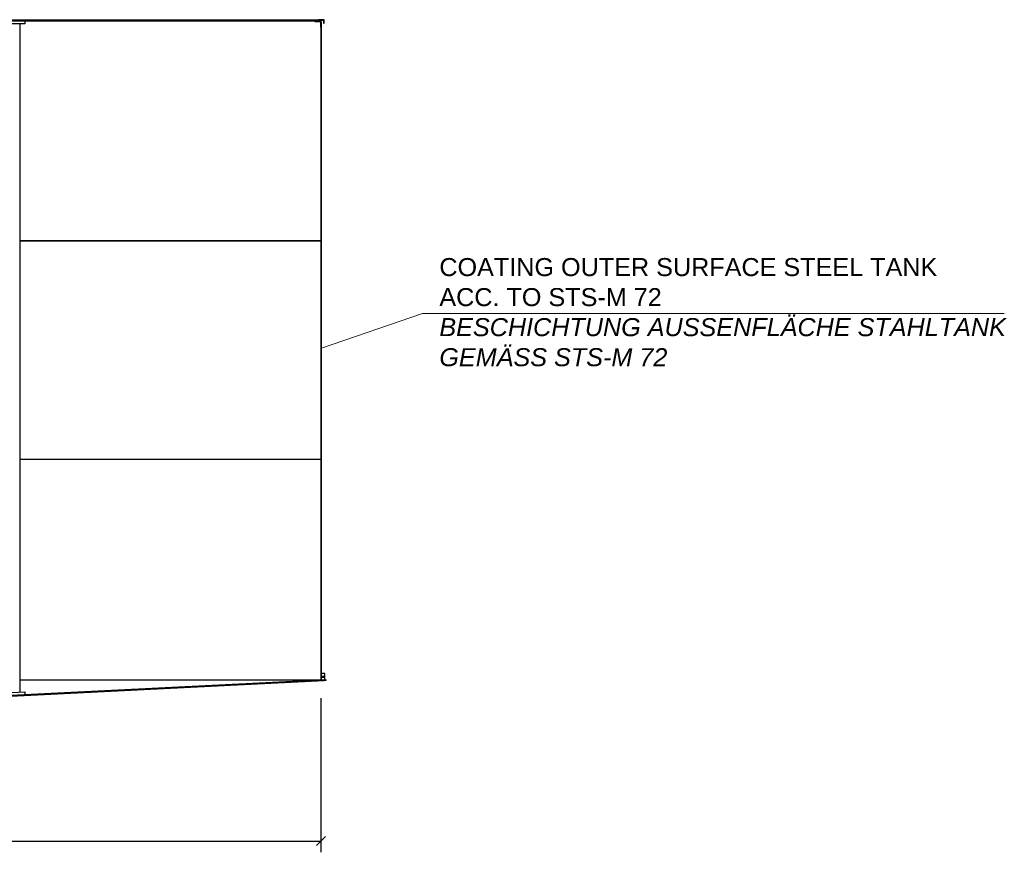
# Model space of a CAD drawing. Header units: millimetres. Extents: x -14064 to 10606674, y -83552 to 74051.
# Tile 3 of 256: x 12225 to 23151, y -83552 to -74309. Entities that reach past the tile are written whole.
import ezdxf

# ---------------------------------------------------------------- set-up
doc = ezdxf.new("R2010")
doc.units = ezdxf.units.MM
doc.layers.add('Bemaßung', color=7, linetype='Continuous', lineweight=9)
doc.layers.add('Beschriftung', color=7, linetype='Continuous', lineweight=9)
doc.styles.add('LBB3.5M1000', font='isocp.shx', dxfattribs={"height": 3.5})
doc.dimstyles.new('DIN', dxfattribs={"dimtxt": 2.5, "dimasz": 2.5, "dimexe": 1.25, "dimexo": 0.625, "dimtad": 1, "dimtih": 1, "dimdec": 4, "dimdsep": 46, "dimlunit": 6, "dimtxsty": 'Standard', "dimcen": 2.5, "dimadec": 0, "dimazin": 0, "dimtfac": 1, "dimtdec": 4, "dimtmove": 0, "dimatfit": 3, "dimfxl": 0, "dimtvp": 1, "dimtolj": 1, "dimtzin": 0, "dimarcsym": 0})

# ---------------------------------------------------------------- blocks, each defined once
blk = doc.blocks.new('_Oblique')
at = {"color": 0, "linetype": 'ByBlock', "lineweight": -2}
blk.add_line((-0.5, -0.5), (0.5, 0.5), dxfattribs=at)
blk = doc.blocks.new('*D476')
at = {"layer": 'Bemaßung', "color": 0, "lineweight": -2, "transparency": 16777216}
for p, q in [((568, -81841), (568, -83552)), ((15568, -81841), (15568, -83552)), ((568, -83427), (15568, -83427))]:
    blk.add_line(p, q, dxfattribs=at)
at = {"layer": 'DEFPOINTS', "color": 0, "transparency": 16777216}
for p in [(568, -81641), (15568, -81641), (15568, -83427)]:
    blk.add_point(p, dxfattribs=at)
at = {"layer": 'Bemaßung', "color": 0, "lineweight": -2, "transparency": 16777216, "xscale": 100, "yscale": 100, "zscale": 100, "rotation": 180}
blk.add_blockref('_Oblique', (568, -83427), dxfattribs=at)
at = {"layer": 'Bemaßung', "color": 0, "lineweight": -2, "transparency": 16777216, "xscale": 100, "yscale": 100, "zscale": 100}
blk.add_blockref('_Oblique', (15568, -83427), dxfattribs=at)
at = {"layer": 'Bemaßung', "color": 0, "transparency": 16777216, "insert": (8068, -83144), "char_height": 200, "attachment_point": 5}
blk.add_mtext('\\A1;LI %%c15.000', dxfattribs=at)

msp = doc.modelspace()

# ---------------------------------------------------------------- hatches: boundary and pattern name
at = {"lineweight": 5}
h = msp.add_hatch(dxfattribs=at)
h.set_pattern_fill('ANSI31', color=256)
h.set_pattern_definition([(45, (8068.411, -74317.9456), (-2.245064, 2.245064), [])])
h.paths.add_polyline_path([(578.41091, -74314.94559), (15558.41091, -74314.94559), (15558.41091, -74320.94559), (578.41091, -74320.94559)])
h = msp.add_hatch(color=256)
h.dxf.hatch_style = 1
h.paths.add_polyline_path([(15498.41091, -74320.94559), (15494.04695, -74320.94559), (15499.72893, -74326.62757, -0.1989123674), (15498.41091, -74323.44559)])
h = msp.add_hatch(dxfattribs=at)
h.set_pattern_fill('ANSI31', color=256, angle=90)
h.set_pattern_definition([(135, (15533.411, -74355.9456), (-2.24506, -2.24506), [])])
edge = h.paths.add_edge_path()
edge.add_line((15568.41091, -74390.94559), (15568.41091, -74320.94559))
edge.add_line((15568.41091, -74320.94559), (15498.41091, -74320.94559))
edge.add_line((15498.41091, -74320.94559), (15498.41091, -74323.44559))
edge.add_arc((15502.91091, -74323.44559), 4.5, 180, 270)
edge.add_line((15502.91091, -74327.94559), (15552.41091, -74327.94559))
edge.add_arc((15552.41091, -74336.94559), 9, 0, 90, ccw=False)
edge.add_line((15561.41091, -74336.94559), (15561.41091, -74386.44559))
edge.add_arc((15565.91091, -74386.44559), 4.5, 180, 270)
edge.add_line((15565.91091, -74390.94559), (15568.41091, -74390.94559))
h = msp.add_hatch(color=256)
h.dxf.hatch_style = 1
h.paths.add_polyline_path([(15543.41091, -74311.94559), (15543.41091, -74309.94559), (15538.41091, -74314.94559), (15546.41091, -74314.94559, -0.4142135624)])
h = msp.add_hatch(dxfattribs=at)
h.set_pattern_fill('ANSI31', color=256, angle=90)
h.set_pattern_definition([(135, (15573.411, -74328.9456), (-2.24506, -2.24506), [])])
edge = h.paths.add_edge_path()
edge.add_line((15588.11091, -74308.94559), (15588.11091, -74314.94559))
edge.add_line((15588.11091, -74314.94559), (15591.41091, -74314.94559))
edge.add_arc((15591.41091, -74320.94559), 6, 0, 90, ccw=False)
edge.add_line((15597.41091, -74320.94559), (15597.41091, -74345.94559))
edge.add_arc((15600.41091, -74345.94559), 3, 180, 270)
edge.add_line((15600.41091, -74348.94559), (15603.41091, -74348.94559))
edge.add_line((15603.41091, -74348.94559), (15603.41091, -74308.94559))
edge.add_line((15603.41091, -74308.94559), (15588.11091, -74308.94559))
edge = h.paths.add_edge_path()
edge.add_line((15549.71091, -74314.94559), (15549.71091, -74308.94559))
edge.add_line((15549.71091, -74308.94559), (15543.41091, -74308.94559))
edge.add_line((15543.41091, -74308.94559), (15543.41091, -74311.94559))
edge.add_arc((15546.41091, -74311.94559), 3, 180, 270)
edge.add_line((15546.41091, -74314.94559), (15549.71091, -74314.94559))
h = msp.add_hatch(color=256)
h.dxf.hatch_style = 1
h.paths.add_polyline_path([(15558.41091, -74315.94559), (15558.41091, -74320.94559), (15563.41091, -74320.94559)])
h = msp.add_hatch(color=256)
h.dxf.hatch_style = 1
h.paths.add_polyline_path([(15568.41091, -74390.94559), (15565.91091, -74390.94559, -0.1989123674), (15562.72893, -74389.62757), (15568.41091, -74395.30955)])
h = msp.add_hatch(color=256)
h.dxf.hatch_style = 1
h.paths.add_polyline_path([(15568.41091, -74335.94559), (15568.41091, -74340.94559), (15573.41091, -74340.94559)])
h = msp.add_hatch(dxfattribs=at)
h.set_pattern_fill('ANSI31', color=256)
h.set_pattern_definition([(45, (15570.911, -75552.9456), (-2.245064, 2.245064), [])])
h.paths.add_polyline_path([(15573.41091, -74340.94559), (15568.41091, -74340.94559), (15568.41091, -76764.94559), (15573.41091, -76763.60584)])
h = msp.add_hatch(color=256)
h.dxf.hatch_style = 1
h.paths.add_polyline_path([(15568.41091, -76764.94559), (15573.41091, -76763.60584, -0.0473419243), (15573.63294, -76765.94559), (15568.41091, -76765.94559)])
h.paths.add_polyline_path([(15568.41091, -76765.94559), (15573.63294, -76765.94559, -0.0473419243), (15573.41091, -76768.28533), (15568.41091, -76766.94559)])
h = msp.add_hatch(dxfattribs=at)
h.set_pattern_fill('ANSI31', color=256)
h.set_pattern_definition([(45, (15570.911, -77978.4456), (-2.245064, 2.245064), [])])
h.paths.add_polyline_path([(15573.41091, -76768.28533), (15568.41091, -76766.94559), (15568.41091, -79189.94559), (15573.41091, -79188.60584)])
h = msp.add_hatch(color=256)
h.dxf.hatch_style = 1
h.paths.add_polyline_path([(15573.41091, -79188.60584, -0.053374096), (15574.07519, -79189.94559), (15568.41091, -79189.94559)])
h.paths.add_polyline_path([(15568.41091, -79189.94559), (15574.07519, -79189.94559, -0.0731339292), (15574.49655, -79191.94559), (15568.41091, -79191.94559)])
h.paths.add_polyline_path([(15568.41091, -79191.94559), (15574.49655, -79191.94559, -0.0574901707), (15574.41091, -79193.55328)])
h = msp.add_hatch(dxfattribs=at)
h.set_pattern_fill('ANSI31', color=256)
h.set_pattern_definition([(45, (15571.411, -80416.4456), (-2.245064, 2.245064), [])])
h.paths.add_polyline_path([(15574.41091, -79193.55328), (15568.41091, -79191.94559), (15568.41091, -81640.94559), (15574.41091, -81640.64559)])
h = msp.add_hatch(dxfattribs=at)
h.set_pattern_fill('ANSI31', color=256)
h.set_pattern_definition([(45, (15593.911, -81603.7956), (-2.24506, 2.24506), [])])
edge = h.paths.add_edge_path()
edge.add_line((15611.41091, -81638.79559), (15611.41091, -81568.79559))
edge.add_line((15611.41091, -81568.79559), (15608.41091, -81568.79559))
edge.add_arc((15608.41091, -81571.79559), 3, 90, 180)
edge.add_line((15605.41091, -81571.79559), (15605.41091, -81600.79559))
edge.add_line((15605.41091, -81600.79559), (15579.41091, -81600.79559))
edge.add_arc((15579.41091, -81603.79559), 3, 90, 180)
edge.add_arc((15579.41091, -81603.79559), 3, 180, 270)
edge.add_line((15579.41091, -81606.79559), (15605.41091, -81606.79559))
edge.add_line((15605.41091, -81606.79559), (15605.41091, -81635.79559))
edge.add_arc((15608.41091, -81635.79559), 3, 180, 270)
edge.add_line((15608.41091, -81638.79559), (15611.41091, -81638.79559))
h = msp.add_hatch(dxfattribs=at)
h.set_pattern_fill('ANSI31', color=256, angle=90)
h.set_pattern_definition([(135, (12396.2112, -81803.5606), (-2.245064, -2.245064), [])])
h.paths.add_polyline_path([(15624.01141, -81646.17556), (15624.01141, -81638.16556), (9168.41091, -81960.94559), (9168.41091, -81968.95558)])
h = msp.add_hatch(color=256)
h.dxf.hatch_style = 1
h.paths.add_polyline_path([(15568.41091, -81635.94559), (15568.41091, -81640.94559), (15563.14775, -81641.20874)])
h = msp.add_hatch(color=256)
h.dxf.hatch_style = 1
h.paths.add_polyline_path([(15574.41091, -81635.64559), (15579.17282, -81640.40749), (15574.41091, -81640.64559)])
h = msp.add_hatch(color=256)
h.dxf.hatch_style = 1
h.paths.add_polyline_path([(15611.41091, -81633.79559), (15616.17282, -81638.55749), (15611.41091, -81638.79559)])

# ---------------------------------------------------------------- linework, layer by layer
for p, q in [((12028.41091, -74308.94559), (15543.41091, -74308.94559)), ((15499.72893, -74326.62757), (15494.04695, -74320.94559)), ((15543.41091, -74309.94559), (15538.41091, -74314.94559)), ((15549.71091, -74314.94559), (15549.71091, -74308.94559)), ((15563.41091, -74320.94559), (15558.41091, -74315.94559)), ((15562.72893, -74389.62757), (15568.41091, -74395.30955)), ((15573.41091, -74340.94559), (15568.41091, -74335.94559)), ((15568.41091, -79189.94559), (15568.41091, -74340.94559)), ((15568.41091, -74340.94559), (15573.41091, -74340.94559)), ((15573.41091, -76763.60584), (15573.41091, -74340.94559)), ((15588.11091, -74314.94559), (15588.11091, -74308.94559)), ((15568.41091, -76764.94559), (12230.36091, -76764.94559)), ((15568.41091, -76766.94559), (12230.36091, -76766.94559)), ((15568.41091, -76764.94559), (15573.41091, -76763.60584)), ((15568.41091, -76766.94559), (15573.41091, -76768.28533)), ((15573.41091, -79188.60584), (15573.41091, -76768.28533)), ((15568.41091, -79189.94559), (12230.36091, -79189.94559)), ((15568.41091, -79191.94559), (12230.36091, -79191.94559)), ((15568.41091, -79189.94559), (15573.41091, -79188.60584)), ((15568.41091, -79189.94559), (15568.41091, -79191.94559)), ((15568.41091, -81640.94559), (15568.41091, -79191.94559)), ((15568.41091, -79191.94559), (15574.41091, -79193.55328)), ((15574.41091, -81640.64559), (15574.41091, -79193.55328)), ((15611.41091, -81568.79559), (15574.41091, -81568.79559)), ((15624.01141, -81638.16556), (9168.41091, -81960.94559)), ((15624.01141, -81646.17556), (9168.41091, -81968.95558)), ((12230.36091, -81638.12561), (15568.41091, -81638.12561)), ((15568.41091, -81635.94559), (15563.14775, -81641.20874)), ((15574.41091, -81635.64559), (15579.17282, -81640.40749)), ((15574.41091, -81638.12561), (15606.52121, -81638.12561)), ((15611.41091, -81633.79559), (15616.17282, -81638.55749)), ((15611.41091, -81638.12561), (15624.01141, -81638.12561)), ((15624.01141, -81646.17556), (15624.01141, -81638.16556))]:
    msp.add_line(p, q)
for points in [[(578.41091, -74320.94559), (15558.41091, -74320.94559), (15558.41091, -74314.94559), (578.41091, -74314.94559)], [(12283.41091, -74355.94559), (11853.41091, -74355.94559), (11853.41091, -74320.94559), (12283.41091, -74320.94559)], [(12283.14242, -81805.13935), (11853.6794, -81826.62211), (11851.9308, -81791.66582), (12281.39383, -81770.18306)]]:
    msp.add_lwpolyline(points, close=True)
msp.add_lwpolyline([(12230.36091, -81772.73585), (12230.36091, -74355.94559), (11906.46091, -74355.94559), (11906.46091, -81788.93809)])
for points in [[(15568.41091, -74390.94559), (15568.41091, -74320.94559), (15498.41091, -74320.94559), (15498.41091, -74323.44559, 0.4142135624), (15502.91091, -74327.94559), (15552.41091, -74327.94559, -0.4142135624), (15561.41091, -74336.94559), (15561.41091, -74386.44559, 0.4142135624), (15565.91091, -74390.94559)], [(15611.41091, -81638.79559), (15611.41091, -81568.79559), (15608.41091, -81568.79559, 0.4142135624), (15605.41091, -81571.79559), (15605.41091, -81600.79559), (15579.41091, -81600.79559, 0.4142135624), (15576.41091, -81603.79559), (15576.41091, -81603.79559, 0.4142135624), (15579.41091, -81606.79559), (15605.41091, -81606.79559), (15605.41091, -81635.79559, 0.4142135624), (15608.41091, -81638.79559)]]:
    msp.add_lwpolyline(points, format="xyb", close=True)
msp.add_lwpolyline([(15603.41091, -74348.94559), (15603.41091, -74308.94559), (15543.41091, -74308.94559), (15543.41091, -74311.94559, 0.4142135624), (15546.41091, -74314.94559), (15591.41091, -74314.94559, -0.4142135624), (15597.41091, -74320.94559), (15597.41091, -74345.94559, 0.4142135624), (15600.41091, -74348.94559), (15603.41091, -74348.94559)], format="xyb")
for centre, radius, start, end in [((15561.19405, -76765.94559), 12.4389, 349.158125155, 10.841874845), ((15567.48566, -79192.37826), 7.02422, 350.370233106, 32.483643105)]:
    msp.add_arc(centre, radius, start, end)
at = {"layer": 'Beschriftung', "lineweight": 13}
for p, q in [((16693.31471, -77569.94835), (15573.41091, -77956.19227)), ((23150.81609, -77569.94835), (16693.31471, -77569.94835))]:
    msp.add_line(p, q, dxfattribs=at)

# ---------------------------------------------------------------- texts
at = {"layer": 'Beschriftung', "insert": (16881.59845, -76955.39287), "char_height": 200, "width": 8679.8278186, "attachment_point": 1, "style": 'LBB3.5M1000'}
msp.add_mtext('{\\fArial|b0|i0|c0|p34;COATING OUTER SURFACE STEEL TANK\\PACC. TO STS-M 72\\P\\fArial|b0|i1|c0|p34;BESCHICHTUNG AUSSENFLÄCHE STAHLTANK\\PGEMÄSS STS-M 72}', dxfattribs=at)

# ---------------------------------------------------------------- dimensions: what is measured, and where the dimension line sits
at = {"layer": 'Bemaßung'}
dim = msp.add_linear_dim(base=(15568.41091, -83427.36361), p1=(568.41091, -81640.94559), p2=(15568.41091, -81640.94559), text='LI %%c15.000', dimstyle='DIN', override={"dimscale": 100, "dimtxt": 2, "dimasz": 1, "dimexo": 2, "dimgap": 1, "dimtih": 0, "dimblk1": 'Oblique', "dimblk2": 'Oblique', "dimsah": 1, "dimtmove": 2}, dxfattribs=at)
dim.commit()
dim.dimension.update_dxf_attribs({"geometry": '*D476', "text_midpoint": (8068.41091, -83144.01695), "dimtype": 160})

doc.saveas('drawing.dxf')
